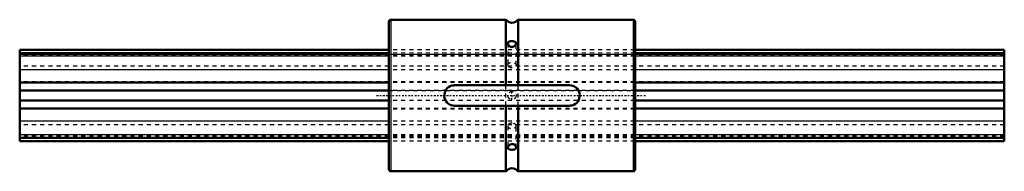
# Model space of a CAD drawing. Header units: millimetres. Extents: x 0 to 240, y -19 to 19.
import ezdxf

# ---------------------------------------------------------------- set-up
doc = ezdxf.new("R2010")
doc.units = ezdxf.units.MM
doc.linetypes.add('Center', pattern=[1.5, 0.45, -0.5, 0.05, -0.5])
doc.linetypes.add('Dashed', pattern=[2, 1, -1])
for name, color, linetype, lineweight in [('2d ConnectionPoints', 7, 'Continuous', 50), ('AM_0', 7, 'Continuous', 50), ('AM_4', 3, 'Continuous', 25), ('AM_7', 7, 'Center', 25), ('AM_9', 6, 'Dashed', 25)]:
    doc.layers.add(name, color=color, linetype=linetype, lineweight=lineweight)

# ---------------------------------------------------------------- blocks, each defined once
blk = doc.blocks.new('1_LBS251240_Spline_Shaft_0_in_LBS25_240L_60900__4')
at = {"layer": 'AM_0'}
for p, q in [((90, 11.17), (0, 11.17)), ((0, -11.17), (0, 11.17)), ((90, 10.3), (0, 10.3)), ((240, 11.17), (150, 11.17)), ((240, 10.3), (150, 10.3)), ((240, -11.17), (240, 11.17)), ((90, 3.19), (0, 3.19)), ((240, 3.19), (150, 3.19)), ((90, 1.24), (0, 1.24)), ((240, 1.24), (150, 1.24)), ((90, -1.24), (0, -1.24)), ((240, -1.24), (150, -1.24)), ((90, -3.19), (0, -3.19)), ((240, -3.19), (150, -3.19)), ((90, -10.3), (0, -10.3)), ((90, -11.17), (0, -11.17)), ((240, -10.3), (150, -10.3)), ((240, -11.17), (150, -11.17))]:
    blk.add_line(p, q, dxfattribs=at)
at = {"layer": 'AM_4'}
for p, q in [((90, 9.6), (0, 9.6)), ((240, 9.6), (150, 9.6)), ((90, 6.27), (0, 6.27)), ((240, 6.27), (150, 6.27)), ((90, -6.27), (0, -6.27)), ((240, -6.27), (150, -6.27)), ((90, -9.6), (0, -9.6)), ((240, -9.6), (150, -9.6))]:
    blk.add_line(p, q, dxfattribs=at)
at = {"layer": 'AM_9'}
for p, q in [((0, 10.08), (240, 10.08)), ((240, 9.93), (0, 9.93)), ((150, 11.17), (90, 11.17)), ((150, 10.3), (90, 10.3)), ((150, 9.6), (90, 9.6)), ((240, 7.12), (0, 7.12)), ((150, 6.27), (90, 6.27)), ((240, 3.33), (0, 3.33)), ((150, 3.19), (90, 3.19)), ((0, 1.24), (240, 1.24)), ((150, 1.24), (90, 1.24)), ((240, -1.24), (0, -1.24)), ((150, -1.24), (90, -1.24)), ((240, -3.33), (0, -3.33)), ((150, -3.19), (90, -3.19)), ((240, -7.12), (0, -7.12)), ((150, -6.27), (90, -6.27)), ((240, -9.93), (0, -9.93)), ((240, -10.08), (0, -10.08)), ((150, -9.6), (90, -9.6)), ((150, -10.3), (90, -10.3)), ((150, -11.17), (90, -11.17))]:
    blk.add_line(p, q, dxfattribs=at)
blk = doc.blocks.new('2_LBS25_Nut_0_in_LBS25_240L_60900__4')
at = {"layer": 'AM_0'}
for p, q in [((90, 18), (90, -18)), ((118.5, 18.5), (90.5, 18.5)), ((118.5, 18.5), (118.5, 2.5)), ((149.5, 18.5), (121.5, 18.5)), ((121.5, 18.5), (121.5, 2.5)), ((150, 18), (150, -18)), ((106, 2.5), (134, 2.5)), ((134, -2.5), (106, -2.5)), ((118.5, -2.5), (118.5, -18.5)), ((121.5, -2.5), (121.5, -18.5)), ((90.5, -18.5), (118.5, -18.5)), ((121.5, -18.5), (149.5, -18.5))]:
    blk.add_line(p, q, dxfattribs=at)
for points in [[(119.66, 13.22), (119.5, 13.2), (119.37, 13.16), (119.15, 13.06), (119.07, 12.98), (119.02, 12.88), (119, 12.77), (119, 12.76)], [(119, 12.76), (119.01, 12.66), (119.08, 12.43), (119.24, 12.2), (119.36, 12.08), (119.5, 11.97), (119.66, 11.89), (119.83, 11.84), (119.99, 11.82), (120.15, 11.84), (120.42, 11.93), (120.67, 12.1), (120.78, 12.23), (120.88, 12.36), (120.95, 12.51), (120.99, 12.65), (121, 12.76)], [(121, 12.76), (121, 12.77), (120.98, 12.87), (120.9, 13.02), (120.73, 13.13), (120.61, 13.17), (120.46, 13.2), (120.3, 13.22), (120.12, 13.24), (119.81, 13.23), (119.66, 13.22)], [(106, -2.5), (105.58, -2.46), (105.18, -2.36), (104.79, -2.19), (104.45, -1.96), (104.14, -1.67), (103.89, -1.34), (103.69, -0.96), (103.56, -0.56), (103.5, -0.14), (103.52, 0.28), (103.6, 0.69), (103.74, 1.08), (103.96, 1.44), (104.22, 1.76), (104.55, 2.03), (104.91, 2.25), (105.3, 2.4), (105.72, 2.48), (106, 2.5)], [(134, 2.5), (134.42, 2.46), (134.82, 2.36), (135.21, 2.19), (135.55, 1.96), (135.86, 1.67), (136.11, 1.34), (136.31, 0.96), (136.44, 0.56), (136.5, 0.14), (136.48, -0.28), (136.4, -0.69), (136.26, -1.08), (136.04, -1.44), (135.78, -1.76), (135.45, -2.03), (135.09, -2.25), (134.7, -2.4), (134.28, -2.48), (134, -2.5)], [(121, -12.76), (120.99, -12.65), (120.91, -12.42), (120.75, -12.19), (120.63, -12.07), (120.49, -11.97), (120.33, -11.89), (120.15, -11.84), (120, -11.82), (119.84, -11.84), (119.57, -11.93), (119.32, -12.11), (119.21, -12.24), (119.12, -12.37), (119.05, -12.52), (119.01, -12.66), (119, -12.76)], [(119, -12.76), (119, -12.78), (119.02, -12.88), (119.1, -13.02), (119.28, -13.13), (119.53, -13.2)], [(119.53, -13.2), (119.82, -13.23), (120.12, -13.24), (120.4, -13.21), (120.65, -13.16), (120.86, -13.05), (120.94, -12.97), (120.99, -12.87), (121, -12.76), (121, -12.76)]]:
    blk.add_lwpolyline(points, dxfattribs=at)
for centre, radius, start, end in [((90.5, 18), 0.5, 90, 180), ((120, 19.63), 1.88, 216.8699, 323.1301), ((149.5, 18), 0.5, 0, 90), ((90.5, -18), 0.5, 180, 270), ((120, -19.63), 1.88, 36.8699, 143.1301), ((149.5, -18), 0.5, 270, 360)]:
    blk.add_arc(centre, radius, start, end, dxfattribs=at)
at = {"layer": 'AM_4'}
for p, q in [((90.5, 18.5), (90.5, -18.5)), ((149.5, 18.5), (149.5, -18.5))]:
    blk.add_line(p, q, dxfattribs=at)
at = {"layer": 'AM_7'}
for p, q in [((87, 0), (153, 0)), ((120, -1.05), (120, 1.05))]:
    blk.add_line(p, q, dxfattribs=at)
at = {"layer": 'AM_9'}
for p, q in [((119, 12.75), (119, 7.42)), ((121, 7.42), (121, 12.75)), ((150, 11.17), (90, 11.17)), ((150, 10.3), (90, 10.3)), ((90, 10.08), (150, 10.08)), ((150, 9.93), (90, 9.93)), ((150, 9.6), (90, 9.6)), ((150, 7.12), (90, 7.12)), ((150, 6.27), (90, 6.27)), ((150, 3.33), (90, 3.33)), ((150, 3.19), (90, 3.19)), ((118.5, -2.5), (118.5, 2.5)), ((121.5, -2.5), (121.5, 2.5)), ((150, 1.24), (90, 1.24)), ((90, 1.24), (150, 1.24)), ((150, -1.24), (90, -1.24)), ((150, -1.24), (90, -1.24)), ((150, -3.19), (90, -3.19)), ((150, -3.33), (90, -3.33)), ((150, -6.27), (90, -6.27)), ((150, -7.12), (90, -7.12)), ((119, -7.42), (119, -12.75)), ((121, -12.75), (121, -7.42)), ((150, -9.6), (90, -9.6)), ((150, -9.93), (90, -9.93)), ((150, -10.08), (90, -10.08)), ((150, -10.3), (90, -10.3)), ((150, -11.17), (90, -11.17))]:
    blk.add_line(p, q, dxfattribs=at)
blk.add_circle((120, 0), 1, dxfattribs=at)
blk.add_ellipse((120, 7.42), major_axis=(-1, 0), ratio=0.707107, dxfattribs=at)
for start_param, end_param in [(1.570796, 3.141593), (0, 1.570796), (3.141593, 6.283185)]:
    blk.add_ellipse((120, -7.42), major_axis=(1, 0), ratio=0.707107, start_param=start_param, end_param=end_param, dxfattribs=at)

msp = doc.modelspace()

# ---------------------------------------------------------------- linework, layer by layer
at = {"layer": '2d ConnectionPoints'}
for p in [(90, 0), (90, 0), (150, 0)]:
    msp.add_point(p, dxfattribs=at)

# ---------------------------------------------------------------- block references
for name in ['2_LBS25_Nut_0_in_LBS25_240L_60900__4', '1_LBS251240_Spline_Shaft_0_in_LBS25_240L_60900__4']:
    msp.add_blockref(name, (0, 0))

doc.saveas('drawing.dxf')
